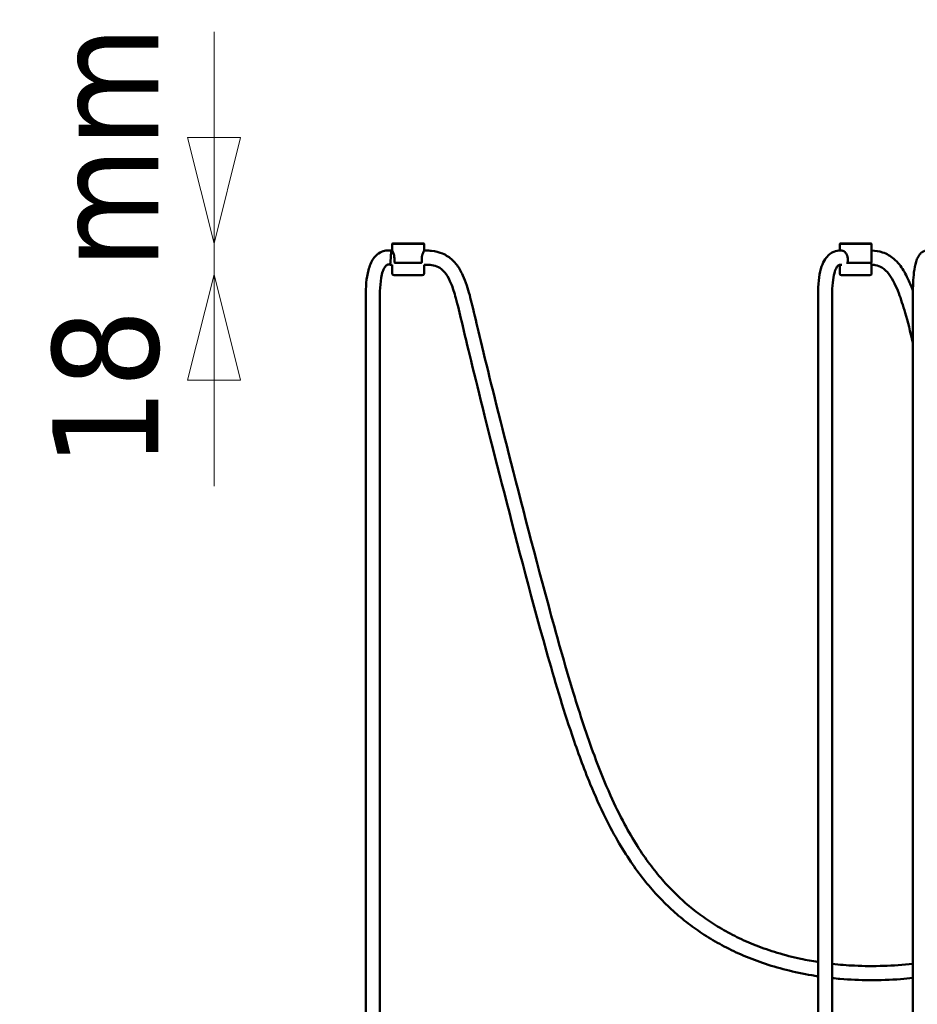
# Model space of a CAD drawing. Header units: millimetres. Extents: x 310 to 3974, y 1182 to 5139.
# Tile 18 of 22: x 1979 to 2488, y 4323 to 4881. Entities that reach past the tile are written whole.
import ezdxf

# ---------------------------------------------------------------- set-up
doc = ezdxf.new("R2010")
doc.units = ezdxf.units.MM
doc.header["$LTSCALE"] = 20
doc.layers.add('Widoczne (ISO)', color=7, linetype='Continuous', lineweight=50)
doc.layers.add('Wymiar (ISO)', color=7, linetype='Continuous', lineweight=18)
doc.styles.add('Tekst notatki (ISO)', font='tahoma.ttf')

msp = doc.modelspace()

# ---------------------------------------------------------------- linework, layer by layer
at = {"layer": 'Widoczne (ISO)'}
for p, q in [((2190.11, 4750.07), (2189.51, 4750.07)), ((2190.31, 4754.07), (2190.11, 4753.87)), ((2208.11, 4753.87), (2190.11, 4753.87)), ((2190.11, 4753.87), (2190.11, 4750.07)), ((2190.31, 4754.07), (2207.91, 4754.07)), ((2207.91, 4754.07), (2208.11, 4753.87)), ((2208.11, 4753.87), (2208.11, 4750.07)), ((2209.28, 4750.07), (2208.11, 4750.07)), ((2443.9, 4754.07), (2443.7, 4753.87)), ((2461.7, 4753.87), (2443.7, 4753.87)), ((2443.7, 4753.87), (2443.7, 4750.06)), ((2443.9, 4754.07), (2461.5, 4754.07)), ((2444.91, 4750.07), (2444.04, 4750.07)), ((2461.5, 4754.07), (2461.7, 4753.87)), ((2461.7, 4753.87), (2461.7, 4745.57)), ((2189.01, 4742.07), (2189.27, 4746.07)), ((2191.32, 4745.57), (2191.32, 4743.57)), ((2206.9, 4743.57), (2206.9, 4745.57)), ((2448.2, 4745.57), (2448.2, 4743.57)), ((2461.7, 4743.57), (2461.7, 4745.57)), ((2188.75, 4742.1), (2189.01, 4742.07)), ((2190.11, 4742.07), (2189.01, 4742.07)), ((2190.11, 4737.07), (2190.11, 4742.07)), ((2191.56, 4743.07), (2191.9, 4743.07)), ((2206.32, 4743.07), (2191.9, 4743.07)), ((2206.32, 4743.07), (2206.66, 4743.07)), ((2208.11, 4737.07), (2208.11, 4742.07)), ((2209.28, 4742.07), (2208.11, 4742.07)), ((2443.7, 4737.07), (2443.7, 4742.05)), ((2444.91, 4742.07), (2444.04, 4742.07)), ((2447.48, 4743.07), (2448.7, 4743.07)), ((2461.19, 4743.07), (2448.7, 4743.07)), ((2461.7, 4737.07), (2461.7, 4742.07)), ((2207.11, 4736.07), (2191.11, 4736.07)), ((2460.7, 4736.07), (2444.7, 4736.07)), ((2175.11, 4724.34), (2175.11, 4186.07)), ((2183.11, 4724.34), (2183.11, 4186.07)), ((2431.38, 4724.5), (2431.38, 4117.3)), ((2439.38, 4724.5), (2439.38, 4120.03)), ((2485.11, 4724.34), (2485.11, 4186.07))]:
    msp.add_line(p, q, dxfattribs=at)
for centre, start, end in [((2460.7, 4742.07), 0, 90), ((2191.11, 4737.07), 180, 270), ((2207.11, 4737.07), 270, 0), ((2444.7, 4737.07), 180, 270), ((2460.7, 4737.07), 270, 0)]:
    msp.add_arc(centre, 1, start, end, dxfattribs=at)
for points, knots in [([(2175.11, 4724.34), (2175.11, 4729.27), (2175.36, 4734.28), (2177.23, 4741.32), (2178.11, 4743.59), (2180.08, 4746.36), (2180.79, 4747.14), (2182.59, 4748.62), (2183.76, 4749.27), (2186.01, 4749.98), (2187.1, 4750.14), (2188.61, 4750.14), (2189.06, 4750.12), (2189.51, 4750.07)], [0, 0, 0, 0, 1.478872, 1.478872, 2.185448, 2.185448, 2.497584, 2.497584, 2.884112, 2.884112, 3.205416, 3.205416, 3.33987, 3.33987, 3.33987, 3.33987]), ([(2189.51, 4750.07), (2189.51, 4750.07), (2189.51, 4750.07), (2189.51, 4750.06), (2189.5, 4749.96), (2189.48, 4749.56), (2189.46, 4749.27), (2189.42, 4748.53), (2189.4, 4748.1), (2189.34, 4747.13), (2189.31, 4746.62), (2189.27, 4746.08), (2189.27, 4746.08), (2189.27, 4746.07)], [0.6277499, 0.6277499, 0.6277499, 0.6277499, 0.629687, 0.629687, 0.7858139, 0.7858139, 0.9421785, 0.9421785, 1.0988736, 1.0988736, 1.2558626, 1.2558626, 1.2586379, 1.2586379, 1.2586379, 1.2586379]), ([(2190.11, 4750.07), (2190.11, 4750.07), (2190.17, 4749.95), (2190.39, 4749.49), (2190.54, 4749.14), (2190.84, 4748.35), (2191, 4747.85), (2191.24, 4746.75), (2191.32, 4746.14), (2191.32, 4745.57)], [-0.691903, -0.691903, -0.691903, -0.691903, -0.5191633, -0.5191633, -0.3464237, -0.3464237, -0.1732118, -0.1732118, 0, 0, 0, 0]), ([(2206.9, 4745.57), (2206.9, 4746.14), (2206.98, 4746.75), (2207.22, 4747.85), (2207.38, 4748.35), (2207.68, 4749.14), (2207.83, 4749.49), (2208.05, 4749.95), (2208.11, 4750.07), (2208.11, 4750.07)], [0, 0, 0, 0, 0.1732118, 0.1732118, 0.3464237, 0.3464237, 0.5191633, 0.5191633, 0.691903, 0.691903, 0.691903, 0.691903]), ([(2431.38, 4346.83), (2428.07, 4347.35), (2424.81, 4347.95), (2417.05, 4349.61), (2412.61, 4350.75), (2404.17, 4353.3), (2400.16, 4354.68), (2392.54, 4357.68), (2388.92, 4359.27), (2382.03, 4362.65), (2378.75, 4364.43), (2372.47, 4368.16), (2369.48, 4370.11), (2363.72, 4374.19), (2360.96, 4376.32), (2355.61, 4380.8), (2353.03, 4383.14), (2347.99, 4388.09), (2345.54, 4390.69), (2340.71, 4396.23), (2338.35, 4399.18), (2333.61, 4405.54), (2331.26, 4408.97), (2326.46, 4416.55), (2324.04, 4420.73), (2318.92, 4430.27), (2316.29, 4435.69), (2310.52, 4448.54), (2307.49, 4456.08), (2300.37, 4475.27), (2296.47, 4487.16), (2287.72, 4515.78), (2283.03, 4532.66), (2269.6, 4582.28), (2261.56, 4613.65), (2248.42, 4665.36), (2243.34, 4685.7), (2238.04, 4708.1), (2236.74, 4713.83), (2234.48, 4723.08), (2233.51, 4726.79), (2231.7, 4732.27), (2230.98, 4734.2), (2229.21, 4738.07), (2228.14, 4740), (2226.03, 4742.82), (2225.17, 4743.81), (2222.62, 4746.18), (2220.77, 4747.42), (2216.74, 4749.13), (2214.61, 4749.67), (2211.32, 4750.02), (2210.32, 4750.07), (2209.28, 4750.07)], [2.211213, 2.211213, 2.211213, 2.211213, 2.266689, 2.266689, 2.34543, 2.34543, 2.420635, 2.420635, 2.49275, 2.49275, 2.562475, 2.562475, 2.630666, 2.630666, 2.698307, 2.698307, 2.766537, 2.766537, 2.836752, 2.836752, 2.910814, 2.910814, 2.991516, 2.991516, 3.083746, 3.083746, 3.195927, 3.195927, 3.342683, 3.342683, 3.560685, 3.560685, 3.860685, 3.860685, 4.460685, 4.460685, 5.060685, 5.060685, 5.295514, 5.295514, 5.471636, 5.471636, 5.573801, 5.573801, 5.687426, 5.687426, 5.754493, 5.754493, 5.862468, 5.862468, 5.959641, 5.959641, 6, 6, 6, 6]), ([(2444.04, 4750.07), (2442.81, 4750.07), (2441.56, 4749.85), (2439.41, 4749.01), (2438.49, 4748.46), (2436.8, 4747.05), (2436.05, 4746.19), (2434.59, 4743.99), (2433.95, 4742.6), (2432.79, 4739.21), (2432.33, 4737.14), (2431.68, 4732.5), (2431.48, 4729.94), (2431.39, 4726.27), (2431.38, 4725.4), (2431.38, 4724.5)], [1, 1, 1, 1, 1.135331, 1.135331, 1.250467, 1.250467, 1.376221, 1.376221, 1.53987, 1.53987, 1.73987, 1.73987, 1.93987, 1.93987, 2, 2, 2, 2]), ([(2444.91, 4750.07), (2445.19, 4750.07), (2445.55, 4749.95), (2446.29, 4749.49), (2446.67, 4749.14), (2447.33, 4748.35), (2447.64, 4747.85), (2448.08, 4746.75), (2448.2, 4746.14), (2448.2, 4745.57)], [0.691903, 0.691903, 0.691903, 0.691903, 0.8646427, 0.8646427, 1.0373823, 1.0373823, 1.2105941, 1.2105941, 1.383806, 1.383806, 1.383806, 1.383806]), ([(2485.13, 4727.24), (2484.97, 4727.69), (2484.8, 4728.14), (2483.74, 4730.92), (2482.8, 4733.15), (2480.52, 4737.73), (2479.13, 4740.05), (2476.5, 4743.32), (2475.46, 4744.42), (2472.49, 4746.95), (2470.37, 4748.22), (2466.03, 4749.67), (2463.95, 4750.03), (2461.7, 4750.06)], [5.3386537, 5.3386537, 5.3386537, 5.3386537, 5.3642906, 5.3642906, 5.4993267, 5.4993267, 5.6584245, 5.6584245, 5.7478543, 5.7478543, 5.8861189, 5.8861189, 5.9945541, 5.9945541, 5.9945541, 5.9945541]), ([(2485.11, 4724.34), (2485.11, 4727.31), (2485.17, 4730.29), (2485.47, 4735.28), (2485.65, 4737.31), (2486.24, 4741.34), (2486.67, 4743.37), (2487.76, 4746.06), (2488.22, 4746.92), (2489.18, 4748.13), (2489.59, 4748.55), (2490.74, 4749.43), (2491.56, 4749.82), (2493.08, 4750.15), (2493.79, 4750.18), (2494.63, 4750.06), (2494.79, 4750.03), (2494.95, 4750)], [0, 0, 0, 0, 0.89129, 0.89129, 1.506997, 1.506997, 2.146205, 2.146205, 2.47069, 2.47069, 2.669576, 2.669576, 2.960211, 2.960211, 3.196494, 3.196494, 3.254194, 3.254194, 3.254194, 3.254194]), ([(2188.75, 4742.1), (2188.47, 4742.14), (2188.19, 4742.15), (2187.71, 4742.11), (2187.5, 4742.07), (2187.08, 4741.91), (2186.87, 4741.78), (2186.5, 4741.48), (2186.34, 4741.31), (2185.95, 4740.83), (2185.74, 4740.5), (2185.23, 4739.58), (2184.97, 4738.95), (2184.34, 4737.12), (2184.06, 4735.89), (2183.41, 4732.14), (2183.23, 4729.6), (2183.12, 4726.15), (2183.11, 4725.25), (2183.11, 4724.34)], [0, 0, 0, 0, 0.083263, 0.083263, 0.145254, 0.145254, 0.218906, 0.218906, 0.288061, 0.288061, 0.403634, 0.403634, 0.605402, 0.605402, 0.983339, 0.983339, 1.744656, 1.744656, 2.017234, 2.017234, 2.017234, 2.017234]), ([(2191.32, 4743.57), (2191.32, 4743.51), (2191.33, 4743.44), (2191.38, 4743.33), (2191.43, 4743.27), (2191.52, 4743.18), (2191.6, 4743.13), (2191.73, 4743.08), (2191.82, 4743.07), (2191.9, 4743.07)], [0.32333484, 0.32333484, 0.32333484, 0.32333484, 0.34096573, 0.34096573, 0.35996838, 0.35996838, 0.38086775, 0.38086775, 0.40371433, 0.40371433, 0.40371433, 0.40371433]), ([(2206.32, 4743.07), (2206.4, 4743.07), (2206.49, 4743.08), (2206.62, 4743.13), (2206.7, 4743.18), (2206.79, 4743.27), (2206.84, 4743.33), (2206.89, 4743.44), (2206.9, 4743.51), (2206.9, 4743.57)], [0.24295535, 0.24295535, 0.24295535, 0.24295535, 0.26580193, 0.26580193, 0.28670129, 0.28670129, 0.30570394, 0.30570394, 0.32333484, 0.32333484, 0.32333484, 0.32333484]), ([(2431.38, 4338.74), (2430.22, 4338.92), (2429.06, 4339.1), (2422.91, 4340.14), (2418.02, 4341.17), (2408.7, 4343.54), (2404.25, 4344.86), (2395.79, 4347.77), (2391.77, 4349.33), (2384.1, 4352.69), (2380.45, 4354.46), (2373.48, 4358.21), (2370.15, 4360.18), (2363.77, 4364.31), (2360.72, 4366.46), (2354.83, 4370.98), (2351.99, 4373.35), (2346.49, 4378.31), (2343.82, 4380.92), (2338.61, 4386.42), (2336.06, 4389.33), (2331.04, 4395.54), (2328.56, 4398.85), (2323.59, 4406.05), (2321.12, 4409.95), (2316, 4418.67), (2313.41, 4423.53), (2307.87, 4434.73), (2305.01, 4441.15), (2298.61, 4456.73), (2295.21, 4466.02), (2286.74, 4491.01), (2282, 4506.99), (2268.02, 4556.5), (2259.49, 4589.69), (2245, 4646.17), (2239.17, 4669.33), (2232.73, 4695.75), (2231.01, 4703.07), (2228.31, 4714.6), (2227.25, 4719.13), (2225.31, 4726.19), (2224.44, 4728.93), (2222.62, 4733.4), (2221.68, 4735.2), (2219.57, 4738.18), (2218.4, 4739.33), (2216.01, 4740.8), (2214.9, 4741.28), (2212.34, 4741.9), (2210.94, 4742.07), (2209.28, 4742.07)], [2.204602, 2.204602, 2.204602, 2.204602, 2.223234, 2.223234, 2.303908, 2.303908, 2.380964, 2.380964, 2.454653, 2.454653, 2.525554, 2.525554, 2.594448, 2.594448, 2.662252, 2.662252, 2.730013, 2.730013, 2.798975, 2.798975, 2.870713, 2.870713, 2.947442, 2.947442, 3.032706, 3.032706, 3.133047, 3.133047, 3.258812, 3.258812, 3.431635, 3.431635, 3.715874, 3.715874, 4.315874, 4.315874, 4.915874, 4.915874, 5.186905, 5.186905, 5.390179, 5.390179, 5.542634, 5.542634, 5.677089, 5.677089, 5.816841, 5.816841, 5.914277, 5.914277, 6, 6, 6, 6]), ([(2444.04, 4742.07), (2443.72, 4742.07), (2443.51, 4742.02), (2443.18, 4741.9), (2443.05, 4741.83), (2442.74, 4741.6), (2442.57, 4741.44), (2442.2, 4740.98), (2441.99, 4740.69), (2441.5, 4739.8), (2441.21, 4739.12), (2440.51, 4737.02), (2440.15, 4735.38), (2439.62, 4731.44), (2439.46, 4729.14), (2439.39, 4725.87), (2439.38, 4725.2), (2439.38, 4724.5)], [1, 1, 1, 1, 1.131353, 1.131353, 1.231353, 1.231353, 1.327467, 1.327467, 1.420637, 1.420637, 1.549859, 1.549859, 1.749859, 1.749859, 1.949859, 1.949859, 2, 2, 2, 2]), ([(2448.2, 4743.57), (2448.2, 4743.51), (2448.21, 4743.44), (2448.26, 4743.33), (2448.3, 4743.27), (2448.38, 4743.18), (2448.44, 4743.13), (2448.56, 4743.08), (2448.64, 4743.07), (2448.7, 4743.07)], [0.32333484, 0.32333484, 0.32333484, 0.32333484, 0.34096573, 0.34096573, 0.35996838, 0.35996838, 0.38086775, 0.38086775, 0.40371433, 0.40371433, 0.40371433, 0.40371433]), ([(2461.19, 4743.07), (2461.26, 4743.07), (2461.34, 4743.08), (2461.46, 4743.13), (2461.52, 4743.18), (2461.6, 4743.27), (2461.64, 4743.33), (2461.69, 4743.44), (2461.7, 4743.51), (2461.7, 4743.57)], [0.24295535, 0.24295535, 0.24295535, 0.24295535, 0.26580193, 0.26580193, 0.28670129, 0.28670129, 0.30570394, 0.30570394, 0.32333484, 0.32333484, 0.32333484, 0.32333484]), ([(2485.11, 4697.81), (2483.66, 4704.2), (2482.21, 4709.77), (2479.55, 4718.89), (2478.35, 4722.62), (2476.32, 4727.91), (2475.55, 4729.73), (2473.77, 4733.37), (2472.74, 4735.13), (2470.38, 4738.26), (2469.04, 4739.54), (2466.44, 4741.12), (2465.23, 4741.61), (2463.12, 4741.98), (2462.44, 4742.05), (2461.7, 4742.06)], [4.901516, 4.901516, 4.901516, 4.901516, 5.15827, 5.15827, 5.368702, 5.368702, 5.491841, 5.491841, 5.63982, 5.63982, 5.808996, 5.808996, 5.936808, 5.936808, 5.991738, 5.991738, 5.991738, 5.991738]), ([(2485.11, 4345.84), (2479.57, 4345.22), (2474.05, 4344.82), (2462.99, 4344.45), (2457.45, 4344.49), (2447.73, 4344.96), (2443.52, 4345.29), (2439.38, 4345.76)], [1.9268483, 1.9268483, 1.9268483, 1.9268483, 2.0120158, 2.0120158, 2.0990591, 2.0990591, 2.1670064, 2.1670064, 2.1670064, 2.1670064]), ([(2485.11, 4337.79), (2482.8, 4337.54), (2480.49, 4337.33), (2472.32, 4336.71), (2466.49, 4336.5), (2455.02, 4336.55), (2449.37, 4336.81), (2442.33, 4337.41), (2440.85, 4337.55), (2439.38, 4337.71)], [1.9312401, 1.9312401, 1.9312401, 1.9312401, 1.9655352, 1.9655352, 2.0527623, 2.0527623, 2.1392044, 2.1392044, 2.162315, 2.162315, 2.162315, 2.162315])]:
    msp.add_open_spline(points, degree=3, knots=knots, dxfattribs=at)
at = {"layer": 'Wymiar (ISO)', "lineweight": 18}
for p, q in [((2089.13, 4814.07), (2089.13, 4874.07)), ((2074.13, 4814.07), (2089.13, 4754.07)), ((2104.13, 4814.07), (2074.13, 4814.07)), ((2089.13, 4814.07), (2089.13, 4754.07)), ((2089.13, 4754.07), (2104.13, 4814.07)), ((2089.13, 4736.57), (2089.13, 4754.07)), ((2089.13, 4736.57), (2074.13, 4676.57)), ((2089.13, 4676.57), (2089.13, 4736.57)), ((2104.13, 4676.57), (2089.13, 4736.57)), ((2074.13, 4676.57), (2104.13, 4676.57)), ((2089.13, 4676.57), (2089.13, 4616.57))]:
    msp.add_line(p, q, dxfattribs=at)
at = {"layer": 'Wymiar (ISO)', "lineweight": 18, "flags": 128}
for points in [[(2074.13, 4814.07), (2089.13, 4754.07), (2104.13, 4814.07), (2074.13, 4814.07)], [(2104.13, 4676.57), (2089.13, 4736.57), (2074.13, 4676.57), (2104.13, 4676.57)]]:
    msp.add_lwpolyline(points, dxfattribs=at)
at = {"layer": 'Wymiar (ISO)'}
for points in [[(2074.13, 4814.07), (2089.13, 4754.07), (2104.13, 4814.07), (2074.13, 4814.07)], [(2104.13, 4676.57), (2089.13, 4736.57), (2074.13, 4676.57), (2104.13, 4676.57)]]:
    msp.add_solid(points, dxfattribs=at)

# ---------------------------------------------------------------- texts
at = {"layer": 'Wymiar (ISO)', "insert": (2058.65, 4627.1), "char_height": 60, "attachment_point": 7, "rotation": 90, "style": 'Tekst notatki (ISO)'}
msp.add_mtext('18 mm', dxfattribs=at)

doc.saveas('drawing.dxf')
